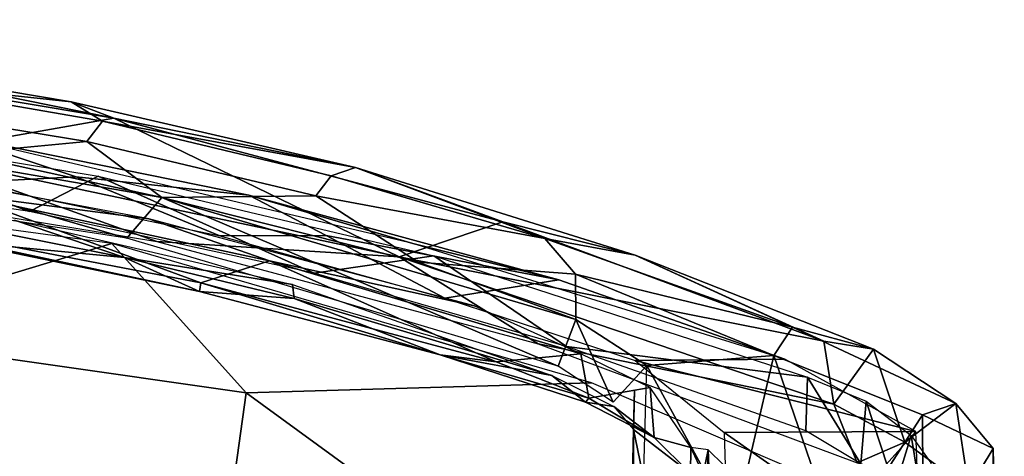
# Model space of a CAD drawing. Header units: millimetres. Extents: x -367 to 317, y -615 to 392.
# Tile 185 of 191: x 108 to 247, y 234 to 295. Entities that reach past the tile are written whole.
import ezdxf

# ---------------------------------------------------------------- set-up
doc = ezdxf.new("R2010")
doc.units = ezdxf.units.MM
doc.layers.add('Fbx_Root', color=7, linetype='Continuous', true_color=0x000000)
doc.styles.add('Default', font='arial.ttf')
doc.dimstyles.new('Default', dxfattribs={"dimscale": 10, "dimtxt": 2.5, "dimasz": 3, "dimexe": 1, "dimexo": 0.5, "dimgap": 0.8, "dimtad": 1, "dimtoh": 1, "dimzin": 1, "dimdsep": 46, "dimtxsty": 'Default', "dimcen": 2.5, "dimadec": 1, "dimazin": 1, "dimtfac": 1, "dimtdec": 4, "dimtix": 1, "dimtofl": 0, "dimtmove": 1, "dimatfit": 3, "dimfxl": 1, "dimtolj": 1, "dimtzin": 1, "dimarcsym": 0})

# ---------------------------------------------------------------- blocks, each defined once
blk = doc.blocks.new('*D1')
at = {"layer": 'Defpoints', "color": 0}
for p in [(-317.82, 295.28), (317.18, 295.28), (-317.82, -604.77)]:
    blk.add_point(p, dxfattribs=at)
at = {"layer": 'Fbx_Root', "color": 0, "lineweight": -2}
for p, q in [((-317.82, 290.28), (-317.82, -614.77)), ((317.18, 290.28), (317.18, -614.77)), ((287.18, -604.77), (-287.82, -604.77))]:
    blk.add_line(p, q, dxfattribs=at)
at = {"layer": 'Fbx_Root', "color": 0}
for points in [[(-287.82, -599.77), (-287.82, -609.77), (-317.82, -604.77)], [(287.18, -609.77), (287.18, -599.77), (317.18, -604.77)]]:
    blk.add_solid(points, dxfattribs=at)
at = {"layer": 'Fbx_Root', "color": 0, "insert": (-0.32, -584.01), "char_height": 25, "attachment_point": 5, "style": 'Default'}
blk.add_mtext('\\A1;635.00', dxfattribs=at)

msp = doc.modelspace()

# ---------------------------------------------------------------- linework, layer by layer
at = {"layer": 'Fbx_Root'}
for points in [[(121.496, 281.442, 965.39), (83.503, 289.136, 965.949), (76.665, 288.917, 968.123)], [(121.496, 281.442, 965.39), (115.516, 283.737, 963.905), (83.503, 289.136, 965.949)], [(83.503, 289.136, 965.949), (115.516, 283.737, 963.905), (85.857, 286.937, 953.015)], [(121.496, 281.442, 965.39), (76.665, 288.917, 968.123), (93.12, 276.419, 967.587)], [(83.961, 283.7, 935.284), (85.857, 286.937, 953.015), (119.913, 281.007, 950.535), (117.717, 278.156, 934.383)], [(119.913, 281.007, 950.535), (85.857, 286.937, 953.015), (115.516, 283.737, 963.905)], [(83.961, 283.7, 935.284), (117.717, 278.156, 934.383), (99.978, 276.491, 917.636)], [(155.445, 274.514, 961.205), (115.516, 283.737, 963.905), (121.496, 281.442, 965.39)], [(115.516, 283.737, 963.905), (155.445, 274.514, 961.205), (119.913, 281.007, 950.535)], [(66.154, 273.365, 917.809), (66.18, 281.071, 918.263), (123.325, 264.571, 914.595)], [(66.18, 281.071, 918.263), (128.265, 270.306, 914.543), (123.325, 264.571, 914.595)], [(128.265, 270.306, 914.543), (66.18, 281.071, 918.263), (99.978, 276.491, 917.636)], [(93.12, 276.419, 967.587), (161.573, 261.973, 962.277), (121.496, 281.442, 965.39)], [(117.717, 278.156, 934.383), (119.913, 281.007, 950.535), (152.037, 273.343, 947.898), (149.863, 270.553, 931.353)], [(152.037, 273.343, 947.898), (119.913, 281.007, 950.535), (155.445, 274.514, 961.205)], [(176.13, 266.865, 960.377), (121.496, 281.442, 965.39), (161.573, 261.973, 962.277)], [(176.13, 266.865, 960.377), (155.445, 274.514, 961.205), (121.496, 281.442, 965.39)], [(109.661, 268.334, 960.569), (66.581, 274.796, 962.95), (77.879, 280.133, 962.088)], [(77.879, 280.133, 962.088), (119.302, 273.293, 959.524), (109.661, 268.334, 960.569)], [(81.438, 279.568, 948.627), (100.756, 272.414, 928.193), (116.229, 273.209, 943.933), (98.402, 279.158, 959.789)], [(98.402, 279.158, 959.789), (116.229, 273.209, 943.933), (140.482, 270.613, 955.958)], [(163.482, 263.839, 955.52), (98.402, 279.158, 959.789), (140.482, 270.613, 955.958)], [(128.265, 270.306, 914.543), (99.978, 276.491, 917.636), (117.717, 278.156, 934.383)], [(117.717, 278.156, 934.383), (149.863, 270.553, 931.353), (128.265, 270.306, 914.543)], [(80.17, 251.459, 916.816), (121.244, 263.859, 961.967), (30.805, 276.103, 967.343)], [(127.541, 264.147, 960.868), (93.12, 276.419, 967.587), (68.673, 273.807, 964.475)], [(93.12, 276.419, 967.587), (127.541, 264.147, 960.868), (161.573, 261.973, 962.277)], [(85.275, 275.085, 929.24), (99.83, 270.777, 926.657), (126.407, 267.29, 926.35)], [(182.024, 264.533, 944.754), (152.037, 273.343, 947.898), (155.445, 274.514, 961.205)], [(176.13, 266.865, 960.377), (194.701, 262.206, 957.074), (155.445, 274.514, 961.205)], [(155.445, 274.514, 961.205), (194.701, 262.206, 957.074), (182.024, 264.533, 944.754)], [(136.401, 264.928, 925.475), (116.229, 273.209, 943.933), (100.756, 272.414, 928.193)], [(149.621, 259.663, 957.376), (109.661, 268.334, 960.569), (119.302, 273.293, 959.524)], [(116.229, 273.209, 943.933), (136.401, 264.928, 925.475), (151.35, 264.984, 940.64), (140.482, 270.613, 955.958)], [(119.302, 273.293, 959.524), (166.448, 262.094, 955.362), (149.621, 259.663, 957.376)], [(182.024, 264.533, 944.754), (149.863, 270.553, 931.353), (152.037, 273.343, 947.898)], [(76.941, 269.229, 927.448), (133.716, 258.312, 923.589), (99.83, 270.777, 926.657)], [(143.386, 261.396, 923.316), (126.407, 267.29, 926.35), (99.83, 270.777, 926.657)], [(143.386, 261.396, 923.316), (99.83, 270.777, 926.657), (133.716, 258.312, 923.589)], [(183.926, 246.623, 908.367), (123.325, 264.571, 914.595), (128.265, 270.306, 914.543)], [(164.252, 261.243, 912.469), (128.265, 270.306, 914.543), (149.863, 270.553, 931.353)], [(128.265, 270.306, 914.543), (186.407, 253.192, 908.227), (183.926, 246.623, 908.367)], [(186.407, 253.192, 908.227), (128.265, 270.306, 914.543), (164.252, 261.243, 912.469)], [(140.482, 270.613, 955.958), (151.35, 264.984, 940.64), (183.994, 258.756, 951.442)], [(163.482, 263.839, 955.52), (140.482, 270.613, 955.958), (183.994, 258.756, 951.442)], [(186.347, 259.553, 927.284), (164.252, 261.243, 912.469), (149.863, 270.553, 931.353), (182.024, 264.533, 944.754)], [(76.941, 269.229, 927.448), (99.843, 264.086, 924.998), (133.547, 257.116, 922.359)], [(76.941, 269.229, 927.448), (133.547, 257.116, 922.359), (133.716, 258.312, 923.589)], [(123.016, 261.9, 915.661), (98.512, 266.743, 917.466), (107.573, 267.124, 915.549)], [(107.573, 267.124, 915.549), (146.587, 258.079, 912.389), (123.016, 261.9, 915.661)], [(126.407, 267.29, 926.35), (143.386, 261.396, 923.316), (172.11, 255.102, 922.156)], [(221.223, 250.114, 954.884), (176.13, 266.865, 960.377), (161.573, 261.973, 962.277)], [(194.701, 262.206, 957.074), (176.13, 266.865, 960.377), (221.223, 250.114, 954.884)], [(98.512, 266.743, 917.466), (123.016, 261.9, 915.661), (99.843, 264.086, 924.998)], [(133.547, 257.116, 922.359), (99.843, 264.086, 924.998), (123.016, 261.9, 915.661)], [(181.095, 249.76, 955.613), (161.573, 261.973, 962.277), (127.541, 264.147, 960.868)], [(151.35, 264.984, 940.64), (136.401, 264.928, 925.475), (168.01, 256.181, 922.503)], [(151.35, 264.984, 940.64), (168.01, 256.181, 922.503), (183.994, 258.756, 951.442)], [(186.347, 259.553, 927.284), (182.024, 264.533, 944.754), (216.79, 252.113, 940.881)], [(182.024, 264.533, 944.754), (194.701, 262.206, 957.074), (216.79, 252.113, 940.881)], [(140.093, 242.892, 916.609), (121.244, 263.859, 961.967), (80.17, 251.459, 916.816)], [(121.244, 263.859, 961.967), (140.093, 242.892, 916.609), (188.586, 244.272, 952.428)], [(215.751, 247.602, 948.131), (163.482, 263.839, 955.52), (183.994, 258.756, 951.442)], [(146.811, 256.096, 913.645), (123.016, 261.9, 915.661), (146.587, 258.079, 912.389)], [(123.016, 261.9, 915.661), (146.811, 256.096, 913.645), (133.547, 257.116, 922.359)], [(133.716, 258.312, 923.589), (175.209, 247.216, 919.512), (143.386, 261.396, 923.316)], [(187.068, 248.36, 918.6), (172.11, 255.102, 922.156), (143.386, 261.396, 923.316)], [(187.068, 248.36, 918.6), (143.386, 261.396, 923.316), (175.209, 247.216, 919.512)], [(185.057, 249.357, 953.642), (149.621, 259.663, 957.376), (166.448, 262.094, 955.362)], [(161.573, 261.973, 962.277), (222.625, 241.296, 954.794), (221.223, 250.114, 954.884)], [(161.573, 261.973, 962.277), (181.095, 249.76, 955.613), (222.625, 241.296, 954.794)], [(166.448, 262.094, 955.362), (218.922, 245.047, 949.019), (185.057, 249.357, 953.642)], [(221.223, 250.114, 954.884), (228.168, 249.017, 952.299), (194.701, 262.206, 957.074)], [(194.701, 262.206, 957.074), (228.168, 249.017, 952.299), (216.79, 252.113, 940.881)], [(186.347, 259.553, 927.284), (186.407, 253.192, 908.227), (164.252, 261.243, 912.469)], [(183.994, 258.756, 951.442), (168.01, 256.181, 922.503), (194.698, 247.394, 919.532), (215.751, 247.602, 948.131)], [(196.36, 246.699, 896.883), (186.407, 253.192, 908.227), (186.347, 259.553, 927.284), (214.188, 248.093, 920.743)], [(186.347, 259.553, 927.284), (216.79, 252.113, 940.881), (214.188, 248.093, 920.743)], [(133.716, 258.312, 923.589), (133.547, 257.116, 922.359), (167.35, 248.205, 918.976)], [(133.716, 258.312, 923.589), (167.35, 248.205, 918.976), (175.209, 247.216, 919.512)], [(182.994, 245.288, 909.796), (146.811, 256.096, 913.645), (146.587, 258.079, 912.389)], [(167.35, 248.205, 918.976), (133.547, 257.116, 922.359), (146.811, 256.096, 913.645)], [(146.811, 256.096, 913.645), (182.994, 245.288, 909.796), (167.35, 248.205, 918.976)], [(186.407, 253.192, 908.227), (191.646, 241.539, 902.896), (183.926, 246.623, 908.367)], [(186.407, 253.192, 908.227), (196.36, 246.699, 896.883), (191.646, 241.539, 902.896)], [(216.79, 252.113, 940.881), (239.752, 241.381, 942.696), (235.053, 239.789, 925.603), (214.188, 248.093, 920.743)], [(228.168, 249.017, 952.299), (239.752, 241.381, 942.696), (216.79, 252.113, 940.881)], [(80.17, 251.459, 916.816), (67.144, 229.318, 849.662), (136.514, 217.297, 840.329), (140.093, 242.892, 916.609)], [(225.909, 233.033, 948.703), (222.625, 241.296, 954.794), (181.095, 249.76, 955.613)], [(218.681, 237.513, 949.354), (185.057, 249.357, 953.642), (218.922, 245.047, 949.019)], [(228.168, 249.017, 952.299), (221.223, 250.114, 954.884), (222.625, 241.296, 954.794)], [(228.168, 249.017, 952.299), (222.625, 241.296, 954.794), (232.583, 235.936, 950.148)], [(239.752, 241.381, 942.696), (228.168, 249.017, 952.299), (232.583, 235.936, 950.148)], [(187.745, 241.568, 915.941), (167.35, 248.205, 918.976), (182.994, 245.288, 909.796)], [(187.745, 241.568, 915.941), (188.206, 242.142, 917.501), (167.35, 248.205, 918.976)], [(167.35, 248.205, 918.976), (188.206, 242.142, 917.501), (175.209, 247.216, 919.512)], [(188.206, 242.142, 917.501), (187.068, 248.36, 918.6), (175.209, 247.216, 919.512)], [(187.068, 248.36, 918.6), (188.206, 242.142, 917.501), (196.831, 243.617, 912.991)], [(215.751, 247.602, 948.131), (194.698, 247.394, 919.532), (234.134, 237.447, 936.623)], [(208.641, 224.228, 836.098), (196.36, 246.699, 896.883), (214.188, 248.093, 920.743)], [(223.301, 221.455, 847.566), (208.641, 224.228, 836.098), (214.188, 248.093, 920.743)], [(223.301, 221.455, 847.566), (214.188, 248.093, 920.743), (235.053, 239.789, 925.603)], [(194.698, 247.394, 919.532), (207.221, 237.297, 901.316), (234.134, 237.447, 936.623)], [(195.518, 216.987, 798.296), (196.36, 246.699, 896.883), (208.641, 224.228, 836.098)], [(182.994, 245.288, 909.796), (191.732, 240.961, 903.769), (187.745, 241.568, 915.941)], [(226.419, 232.892, 945.499), (218.681, 237.513, 949.354), (218.922, 245.047, 949.019)], [(226.419, 232.892, 945.499), (218.922, 245.047, 949.019), (227.149, 241.697, 944.252)], [(202.439, 197.402, 826.038), (236.046, 223.914, 937.353), (188.586, 244.272, 952.428), (140.093, 242.892, 916.609)], [(188.206, 242.142, 917.501), (197.384, 236.593, 910.543), (196.831, 243.617, 912.991)], [(197.384, 236.593, 910.543), (202.533, 235.172, 904.172), (196.831, 243.617, 912.991)], [(202.439, 197.402, 826.038), (140.093, 242.892, 916.609), (136.514, 217.297, 840.329)], [(188.206, 242.142, 917.501), (187.745, 241.568, 915.941), (197.384, 236.593, 910.543)], [(193.943, 211.842, 806.644), (194.6, 243.299, 893.463), (193.957, 215.744, 801.311)], [(194.489, 237.72, 895.429), (194.6, 243.299, 893.463), (193.943, 211.842, 806.644)], [(197.384, 236.593, 910.543), (187.745, 241.568, 915.941), (191.732, 240.961, 903.769)], [(202.484, 231.525, 898.782), (197.384, 236.593, 910.543), (191.732, 240.961, 903.769), (194.489, 237.72, 895.429)], [(222.625, 241.296, 954.794), (225.909, 233.033, 948.703), (232.583, 235.936, 950.148)], [(231.191, 229.429, 941.161), (226.419, 232.892, 945.499), (227.149, 241.697, 944.252)], [(231.191, 229.429, 941.161), (227.149, 241.697, 944.252), (233.45, 236.868, 937.073)], [(241.552, 229.375, 940.446), (239.752, 241.381, 942.696), (232.583, 235.936, 950.148)], [(239.752, 241.381, 942.696), (244.987, 235.044, 929.847), (235.053, 239.789, 925.603)], [(244.987, 235.044, 929.847), (239.752, 241.381, 942.696), (241.552, 229.375, 940.446)], [(235.186, 212.313, 838.886), (223.301, 221.455, 847.566), (235.053, 239.789, 925.603)], [(235.186, 212.313, 838.886), (235.053, 239.789, 925.603), (244.987, 235.044, 929.847), (244.958, 207.561, 844.717)], [(110.391, 230.713, 444.904), (77.374, 236.514, 442.421), (75.828, 233.416, 455.846), (96.168, 226.157, 470.181)], [(86.418, 233.891, 440.999), (77.374, 236.514, 442.421), (110.391, 230.713, 444.904)], [(194.565, 211.087, 809.456), (194.489, 237.72, 895.429), (193.943, 211.842, 806.644)], [(201.761, 202.387, 803.732), (202.484, 231.525, 898.782), (194.489, 237.72, 895.429)], [(194.489, 237.72, 895.429), (194.565, 211.087, 809.456), (201.761, 202.387, 803.732)], [(197.384, 236.593, 910.543), (202.484, 231.525, 898.782), (202.533, 235.172, 904.172)], [(207.221, 237.297, 901.316), (223.65, 225.758, 886.251), (234.134, 237.447, 936.623)], [(207.859, 215.655, 832.196), (223.65, 225.758, 886.251), (207.221, 237.297, 901.316)], [(234.134, 237.447, 936.623), (223.65, 225.758, 886.251), (235.327, 204.677, 838.926)], [(235.395, 225.179, 934.135), (231.191, 229.429, 941.161), (233.45, 236.868, 937.073)], [(236.235, 233.05, 928.362), (235.395, 225.179, 934.135), (233.45, 236.868, 937.073)], [(202.533, 235.172, 904.172), (202.484, 231.525, 898.782), (204.255, 231.438, 896.603)], [(202.533, 235.172, 904.172), (204.255, 231.438, 896.603), (204.949, 234.876, 896.891)], [(232.583, 235.936, 950.148), (225.909, 233.033, 948.703), (241.552, 229.375, 940.446)], [(244.987, 235.044, 929.847), (241.552, 229.375, 940.446), (245.054, 223.638, 928.24)], [(244.987, 235.044, 929.847), (245.547, 209.218, 879.791), (244.958, 207.561, 844.717)], [(245.547, 209.218, 879.791), (244.987, 235.044, 929.847), (245.054, 223.638, 928.24)], [(204.546, 211.324, 820.769), (204.949, 234.876, 896.891), (204.186, 207.799, 819.307)], [(204.255, 231.438, 896.603), (204.186, 207.799, 819.307), (204.949, 234.876, 896.891)], [(205.8, 213.346, 823.169), (204.949, 234.876, 896.891), (204.546, 211.324, 820.769)], [(205.8, 213.346, 823.169), (207.161, 232.695, 886.761), (204.949, 234.876, 896.891)]]:
    msp.add_3dface(points, dxfattribs=at)

# ---------------------------------------------------------------- dimensions: what is measured, and where the dimension line sits
dim = msp.add_linear_dim(base=(-317.816, -604.775), p1=(317.184, 295.28), p2=(-317.816, 295.28), angle=180, dimstyle='Default', override={"dimscale": 10, "dimtxt": 2.5, "dimasz": 3, "dimexe": 1, "dimexo": 0.5, "dimgap": 0.8, "dimtad": 1, "dimtih": 0, "dimtoh": 0, "dimdec": 2, "dimlfac": 1, "dimzin": 1, "dimtxsty": 'Default', "dimsah": 0, "dimcen": 2.5, "dimadec": 1, "dimazin": 1, "dimtix": 0, "dimtmove": 0, "dimtzin": 1}, dxfattribs=at)
dim.commit()
dim.dimension.update_dxf_attribs({"geometry": '*D1', "text_midpoint": (-0.316, -584.012)})

doc.saveas('drawing.dxf')
